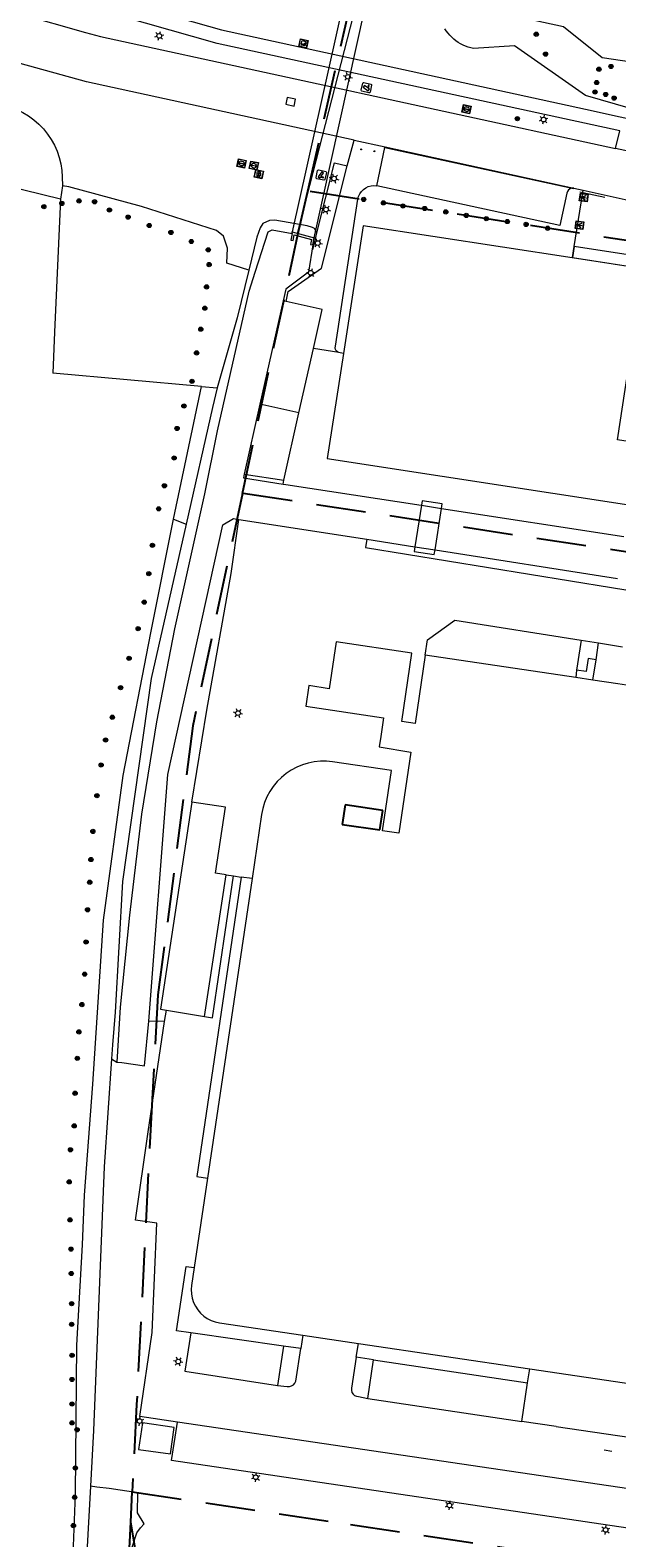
# Model space of a CAD drawing. Header units: metres. Extents: x 89872 to 94585, y 463299 to 469000.
# Tile 80 of 230: x 91176 to 91252, y 464736 to 464929. Entities that reach past the tile are written whole.
import ezdxf
from ezdxf.enums import TextEntityAlignment as Align

# ---------------------------------------------------------------- set-up
doc = ezdxf.new("R2010")
doc.units = ezdxf.units.M
doc.linetypes.add('HIDDEN', pattern=[9.525, 6.35, -3.175])
doc.layers.get('0').update_dxf_attribs({"linetype": 'CONTINUOUS'})
for name, color, linetype, lineweight in [('B-WE-BV-GELEIDECONSTRUCTIE-G', 251, 'CONTINUOUS', 13), ('B-WE-GR-BEPLANTING_CULTUUR-G', 251, 'CONTINUOUS', 13), ('B-WE-GR-BOOM-S', 251, 'CONTINUOUS', 13), ('B-WE-IE-MEUBILAIR_WEGMEUBILAIR_PAAL-G', 251, 'CONTINUOUS', 13), ('B-WE-IE-TERREINAFSCHEIDING-G', 251, 'CONTINUOUS', 13), ('B-WE-IE-TERREINAFSCHEIDING_KUNSTMATIG_HEKWERK-G', 251, 'CONTINUOUS', 13), ('B-WE-KL-ET_LS_OV_LICHTMAST-S', 251, 'CONTINUOUS', 13), ('B-WE-KL-ET_LS_SR_ARMATUUR-G', 251, 'CONTINUOUS', 13), ('B-WE-KL-GAS_PUT-S', 251, 'CONTINUOUS', 13), ('B-WE-KW-KUNSTWERK-GV', 251, 'CONTINUOUS', 13), ('B-WE-KW-KUNSTWERK_DUIKER-G', 251, 'CONTINUOUS', 13), ('B-WE-OB-BESCHOEIING-G', 251, 'CONTINUOUS', 13), ('B-WE-OG-TOPOGRAFIE_BEBOUWING-GV', 251, 'CONTINUOUS', 13), ('B-WE-OG-TOPOGRAFIE_BEBOUWING_LUIFEL-GV', 251, 'CONTINUOUS', 13), ('B-WE-OG-TOPOGRAFIE_HUISNUMMER-T25', 251, 'CONTINUOUS', 13), ('B-WE-OG-TOPOGRAFIE_STRAATNAAM-T18', 251, 'CONTINUOUS', 13), ('B-WE-OG-TOPOGRAFIE_WATER-GV', 251, 'CONTINUOUS', 13), ('B-WE-VH-VERHARDING-GV', 251, 'CONTINUOUS', 13), ('B-WE-VW-MARKERING-G', 251, 'CONTINUOUS', 13), ('Percelen', 10, 'HIDDEN', 25), ('Q_CAMERA_0', 251, 'CONTINUOUS', 13), ('Q_VERKEERSREGELINSTALLATIEKAST', 251, 'CONTINUOUS', 13)]:
    doc.layers.add(name, color=color, linetype=linetype, lineweight=lineweight)
doc.styles.get("Standard").update_dxf_attribs({"font": 'isocp.shx'})

# ---------------------------------------------------------------- blocks, each defined once
blk = doc.blocks.new('Q_BOOM')
for radius in [0.27, 0.18, 0.09]:
    blk.add_circle((0, 0), radius)
blk = doc.blocks.new('Q_LICHTPUNT')
for points in [[(-0.5, 0.5), (0.5, 0.5), (0.5, -0.5), (-0.5, -0.5)], [(-0.46, 0.46), (0.46, 0.46), (0.46, -0.46), (-0.46, -0.46)], [(-0.12, 0.08), (-0.08, 0.05), (-0.26, -0.23), (-0.3, -0.2)], [(-0.03, 0.03), (0.02, 0.03), (0.02, -0.3), (-0.03, -0.3)], [(0.08, 0.05), (0.12, 0.08), (0.29, -0.21), (0.25, -0.24)]]:
    blk.add_lwpolyline(points, close=True)
blk.add_circle((0, 0.21), 0.103)
blk = doc.blocks.new('Camera')
for points in [[(0.406396, 62.309263), (0.406396, 77.666466)], [(2.32688, 79.587679), (17.684498, 79.587679)], [(4.920523, 75.76609), (3.047973, 71.751755), (5.555127, 70.582774), (5.555127, 64.208597), (7.11819, 64.208597), (7.11819, 69.853463), (15.095023, 66.135019), (16.967573, 70.150396), (4.920523, 75.76609)], [(19.606024, 77.666466), (19.606024, 62.309263), (19.606024, 62.309263)], [(17.684498, 60.38805), (2.32688, 60.38805)]]:
    blk.add_lwpolyline(points)
for points in [[(0.406396, 77.666466), (0.406396, 78.727092), (1.266081, 79.587679), (2.32688, 79.587679)], [(17.684498, 79.587679), (18.747382, 79.587679), (19.606024, 78.727092), (19.606024, 77.666466)], [(2.32688, 60.38805), (1.266081, 60.38805), (0.406396, 61.247594), (0.406396, 62.309263)], [(19.606024, 62.309263), (19.606024, 61.247594), (18.747382, 60.38805), (17.684498, 60.38805)]]:
    blk.add_open_spline(points, degree=3)
blk = doc.blocks.new('Q_CAMERA')
blk.add_blockref('Camera', (-0.4, -60.4))
blk = doc.blocks.new('Q_GASPUT')
blk.add_lwpolyline([(-0.5, 0.5), (0.5, 0.5), (0.5, -0.5), (-0.5, -0.5)], close=True)
for points in [[(-0.44, 0.46), (0.44, 0.46, -0.414214), (0.46, 0.44), (0.46, -0.44, -0.414214), (0.44, -0.46), (-0.44, -0.46, -0.414214), (-0.46, -0.44), (-0.46, 0.44), (-0.46, 0.44), (-0.46, 0.45), (-0.46, 0.45), (-0.46, 0.45), (-0.46, 0.45), (-0.46, 0.45), (-0.46, 0.45), (-0.46, 0.46), (-0.46, 0.46), (-0.46, 0.46), (-0.45, 0.46), (-0.45, 0.46), (-0.45, 0.46), (-0.45, 0.46), (-0.45, 0.46), (-0.45, 0.46), (-0.44, 0.46), (-0.44, 0.46)], [(-0.34, 0.1, 0.380426), (-0.28, -0.18)], [(-0.01, 0.27, 0.240218), (-0.34, 0.1)], [(-0.19, 0.04, 0.853344), (-0.19, -0.03)], [(0.33, 0.11, 0.240191), (-0.01, 0.27)], [(0.18, -0.03, 0.849746), (0.18, 0.04)], [(0.27, -0.18, 0.380426), (0.33, 0.11)], [(-0.28, -0.18, 0.148452), (0.01, -0.26)], [(0.01, -0.26, 0.131742), (0.27, -0.18)]]:
    blk.add_lwpolyline(points, format="xyb")
for points in [[(-0.19, 0.04), (0.18, 0.04)], [(0.18, -0.03), (-0.19, -0.03)]]:
    blk.add_lwpolyline(points)
blk = doc.blocks.new('Q_PAAL_STEEN')
for points in [[(-0.5, 0.5), (0.5, 0.5), (0.5, -0.5), (-0.5, -0.5)], [(-0.1, 0.3), (0.1, 0.3), (0.1, -0.3), (-0.1, -0.3)]]:
    blk.add_lwpolyline(points, close=True)
blk.add_lwpolyline([(-0.4, 0.5), (0.4, 0.5, -0.414214), (0.5, 0.4), (0.5, -0.4, -0.414214), (0.4, -0.5), (-0.4, -0.5, -0.414214), (-0.5, -0.4), (-0.5, 0.4), (-0.5, 0.4), (-0.5, 0.4), (-0.5, 0.4), (-0.5, 0.4), (-0.5, 0.5), (-0.5, 0.5), (-0.5, 0.5), (-0.5, 0.5), (-0.5, 0.5), (-0.5, 0.5), (-0.5, 0.5), (-0.5, 0.5), (-0.5, 0.5), (-0.4, 0.5), (-0.4, 0.5), (-0.4, 0.5), (-0.4, 0.5), (-0.4, 0.5)], format="xyb")
blk = doc.blocks.new('Q_PAALTJE')
at = {"xscale": 0.1, "yscale": 0.1, "zscale": 0.01}
blk.add_blockref('Q_PAAL_STEEN', (0, 0), dxfattribs=at)
blk = doc.blocks.new('Q_LICHTMAST')
for points in [[(-0.26, 0.15), (-0.52, 0.3)], [(0, 0.3), (0, 0.6)], [(0.26, 0.15), (0.52, 0.3)], [(-0.26, -0.15), (-0.52, -0.3)], [(0, -0.3), (0, -0.6)], [(0.26, -0.15), (0.52, -0.3)]]:
    blk.add_lwpolyline(points)
blk.add_circle((0, 0), 0.3)
blk = doc.blocks.new('Q_VERKEERSREGELINSTALLATIEKAST')
for points in [[(-0.5, 0.5), (0.5, 0.5), (0.5, -0.5), (-0.5, -0.5)], [(-0.26, 0.26), (0.25, 0.26), (0.25, 0.19), (-0.26, 0.19)], [(-0.26, 0.11), (0.25, 0.11), (0.25, -0.33), (-0.26, -0.33)]]:
    blk.add_lwpolyline(points, close=True)
blk.add_lwpolyline([(-0.44, 0.46), (0.44, 0.46, -0.414214), (0.46, 0.44), (0.46, -0.44, -0.414214), (0.44, -0.46), (-0.44, -0.46, -0.414214), (-0.46, -0.44), (-0.46, 0.44), (-0.46, 0.44), (-0.46, 0.45), (-0.46, 0.45), (-0.46, 0.45), (-0.46, 0.45), (-0.46, 0.45), (-0.46, 0.45), (-0.46, 0.46), (-0.46, 0.46), (-0.46, 0.46), (-0.45, 0.46), (-0.45, 0.46), (-0.45, 0.46), (-0.45, 0.46), (-0.45, 0.46), (-0.45, 0.46), (-0.44, 0.46), (-0.44, 0.46)], format="xyb")
blk.add_circle((-0.18, -0.03), 0.0354)

msp = doc.modelspace()

# ---------------------------------------------------------------- linework, layer by layer
at = {"layer": 'B-WE-BV-GELEIDECONSTRUCTIE-G'}
for p, q in [((91216.01, 464887.63), (91212.74, 464888.15)), ((91203.89, 464872.07), (91203.79, 464871.58)), ((91203.79, 464871.58), (91208.86, 464870.78)), ((91229.17, 464867.67), (91252.53, 464864.06)), ((91203.17, 464866.26), (91219.57, 464863.71)), ((91219.57, 464863.71), (91225.76, 464862.74)), ((91228.33, 464862.34), (91251.73, 464858.7))]:
    msp.add_line(p, q, dxfattribs=at)
for points in [[(91212.67, 464901.44), (91212.12, 464897.92), (91209.2, 464895.78), (91208.87, 464894.28)], [(91216.59, 464887.53), (91216.16, 464887.61), (91216.01, 464887.63)], [(91208.86, 464870.78), (91209.2, 464870.72), (91226.57, 464868.07), (91226.58, 464868.07)], [(91226.58, 464868.07), (91229.17, 464867.67), (91229.17, 464867.67)], [(91191.64, 464801.94), (91194.1, 464833.56), (91201.15, 464865.56), (91202.49, 464866.37), (91203.17, 464866.26)], [(91225.76, 464862.74), (91225.76, 464862.74), (91228.33, 464862.34), (91228.33, 464862.34)], [(91243.84, 464750), (91291.59, 464743.01), (91298.87, 464741.94)]]:
    msp.add_lwpolyline(points, dxfattribs=at)
at = {"layer": 'B-WE-GR-BEPLANTING_CULTUUR-G'}
for p, q in [((91198.41, 464883.3), (91200.41, 464883.12)), ((91191.09, 464796.24), (91191.64, 464801.94))]:
    msp.add_line(p, q, dxfattribs=at)
for points in [[(91262.76, 464923.48), (91249.75, 464925.4), (91244.77, 464929.37), (91228.81, 464932.89)], [(91261.07, 464916.69), (91247.61, 464920.57), (91238.52, 464926.93), (91233.27, 464926.59), (91232.92, 464926.67), (91232.58, 464926.77), (91232.25, 464926.89), (91231.92, 464927.03), (91231.61, 464927.2), (91231.3, 464927.38), (91231.01, 464927.58), (91230.73, 464927.8), (91230.47, 464928.04), (91230.22, 464928.29), (91229.99, 464928.56), (91229.77, 464928.85), (91229.58, 464929.14)], [(91204.47, 464898.18), (91201.66, 464899.09), (91201.75, 464901.03), (91201.24, 464902.55), (91200.32, 464903.26), (91190.71, 464906.35), (91181.4, 464908.87), (91180.57, 464909)], [(91180.32, 464907.29), (91179.56, 464890.27), (91179.35, 464885)], [(91198.68, 464714.83), (91194.33, 464712.04), (91193.13, 464711.43), (91191.86, 464711.17), (91190.59, 464711.08), (91189.43, 464711.23), (91188.56, 464711.56), (91187.96, 464712.01), (91187.72, 464712.44), (91187.57, 464713.16), (91187.92, 464719.22), (91188.44, 464725.71), (91188.91, 464730.11), (91189.31, 464732.64), (91189.51, 464734.53), (91190.12, 464736.37), (91190.59, 464737.03), (91191.04, 464737.53), (91190.22, 464738.97), (91190.24, 464741.52), (91186.59, 464742.08), (91185.01, 464742.26), (91184.19, 464742.36)]]:
    msp.add_lwpolyline(points, dxfattribs=at)
at = {"layer": 'B-WE-IE-TERREINAFSCHEIDING-G'}
for p, q in [((91180.32, 464907.29), (91173.19, 464909.03)), ((91180.57, 464909), (91180.32, 464907.29)), ((91210, 464902.89), (91210.04, 464903.09)), ((91210.04, 464903.09), (91212.84, 464902.35)), ((91212.67, 464901.44), (91212.84, 464902.35)), ((91247.06, 464850.77), (91249.29, 464850.42)), ((91248.97, 464848.26), (91249.29, 464850.42)), ((91249.29, 464850.42), (91252.34, 464849.94)), ((91248.57, 464845.65), (91248.97, 464848.26)), ((91246.47, 464846.94), (91246.36, 464845.98)), ((91197.15, 464830), (91199.07, 464841.81)), ((91201.56, 464820.72), (91202.51, 464820.57)), ((91204.88, 464820.22), (91203.5, 464820.43)), ((91193.66, 464801.91), (91191.64, 464801.94)), ((91208.9, 464760.31), (91208.16, 464755.28))]:
    msp.add_line(p, q, dxfattribs=at)
for points in [[(91172.34, 464919.5), (91173.16, 464919.33), (91173.97, 464919.09), (91174.76, 464918.78), (91175.52, 464918.41), (91176.24, 464917.97), (91176.92, 464917.47), (91177.55, 464916.91), (91178.14, 464916.3), (91178.67, 464915.64), (91179.14, 464914.94), (91179.55, 464914.2), (91179.9, 464913.43), (91180.16, 464912.64), (91180.37, 464911.82), (91180.5, 464910.98), (91180.56, 464910.14), (91180.57, 464909)], [(91213.2, 464902.99), (91215.46, 464911.95), (91217.07, 464911.55)], [(91199.07, 464841.81), (91202.21, 464859.32), (91203.17, 464866.26)], [(91219.57, 464863.71), (91219.41, 464862.66), (91277.21, 464853.25), (91311.03, 464848), (91357.84, 464840.63)], [(91227.06, 464848.85), (91227.37, 464850.84), (91230.88, 464853.33), (91247.06, 464850.77)], [(91247.06, 464850.77), (91246.59, 464847.73), (91246.47, 464846.94)], [(91248.97, 464848.26), (91247.94, 464848.41), (91247.68, 464846.78), (91246.47, 464846.94)]]:
    msp.add_lwpolyline(points, dxfattribs=at)
at = {"layer": 'B-WE-IE-TERREINAFSCHEIDING_KUNSTMATIG_HEKWERK-G'}
for p, q in [((91246.89, 464908.24), (91247.27, 464908.16)), ((91247.27, 464908.16), (91250.08, 464907.53)), ((91212.66, 464900.82), (91213.06, 464902.4))]:
    msp.add_line(p, q, dxfattribs=at)
at = {"layer": 'B-WE-KW-KUNSTWERK-GV'}
for p, q in [((91226.58, 464868.07), (91225.76, 464862.74)), ((91228.33, 464862.34), (91229.17, 464867.67)), ((91229.17, 464867.67), (91229.26, 464868.24))]:
    msp.add_line(p, q, dxfattribs=at)
for points in [[(91229.26, 464868.24), (91226.67, 464868.63), (91226.58, 464868.07)], [(91225.76, 464862.74), (91225.66, 464862.14), (91228.23, 464861.75), (91228.33, 464862.34)]]:
    msp.add_lwpolyline(points, dxfattribs=at)
at = {"layer": 'B-WE-KW-KUNSTWERK_DUIKER-G'}
msp.add_line((91210.69, 464902.91), (91218.31, 464932.5), dxfattribs=at)
msp.add_lwpolyline([(91212.84, 464902.35), (91219.33, 464931.68), (91216.54, 464932.36), (91210.04, 464903.09), (91212.84, 464902.35)], dxfattribs=at)
at = {"layer": 'B-WE-OB-BESCHOEIING-G'}
for p, q in [((91208.87, 464894.28), (91205.89, 464881.04)), ((91205.89, 464881.04), (91203.89, 464872.07))]:
    msp.add_line(p, q, dxfattribs=at)
at = {"layer": 'B-WE-OG-TOPOGRAFIE_BEBOUWING-GV'}
for p, q in [((91262.77, 464897.18), (91245.92, 464899.76)), ((91209.24, 464894.19), (91208.87, 464894.28)), ((91210.88, 464879.91), (91212.74, 464888.15)), ((91210.88, 464879.91), (91205.89, 464881.04)), ((91208.94, 464871.27), (91210.88, 464879.91)), ((91203.89, 464872.07), (91208.94, 464871.27)), ((91246.36, 464845.98), (91227.06, 464848.85)), ((91248.57, 464845.65), (91246.36, 464845.98)), ((91198.77, 464802.55), (91201.56, 464820.72)), ((91204.88, 464820.22), (91199.17, 464781.83)), ((91193.9, 464803.38), (91198.77, 464802.55)), ((91199.17, 464781.83), (91197.47, 464770.38)), ((91211.4, 464761.7), (91218.5, 464760.65)), ((91218.5, 464760.65), (91240.46, 464757.4))]:
    msp.add_line(p, q, dxfattribs=at)
for points in [[(91245.92, 464899.76), (91219.1, 464903.87), (91216.59, 464887.53)], [(91212.74, 464888.15), (91213.86, 464893.15), (91209.24, 464894.19)], [(91216.59, 464887.53), (91214.52, 464874.05), (91258.16, 464867.35), (91259.38, 464875.26), (91251.69, 464876.44), (91252.99, 464884.86), (91260.67, 464883.66), (91261.82, 464891.07)], [(91227.06, 464848.85), (91225.77, 464840.09), (91224.06, 464840.34), (91225.36, 464849.11), (91215.67, 464850.55), (91214.77, 464844.56), (91212.15, 464844.95), (91211.76, 464842.32), (91221.73, 464840.81), (91221.37, 464838.42), (91221.18, 464837.12), (91225.22, 464836.44), (91223.67, 464826.05), (91221.59, 464826.35), (91222.74, 464834.06), (91215.2, 464835.18), (91214.41, 464835.26), (91213.63, 464835.26), (91212.85, 464835.18), (91212.08, 464835.03), (91211.33, 464834.8), (91210.6, 464834.5), (91209.91, 464834.14), (91209.26, 464833.7), (91208.65, 464833.2), (91208.09, 464832.65), (91207.6, 464832.04), (91207.16, 464831.39), (91206.79, 464830.69), (91206.49, 464829.97), (91206.26, 464829.22), (91206.11, 464828.45), (91204.88, 464820.22)], [(91270.27, 464842.41), (91253.42, 464844.92), (91251.76, 464845.17), (91248.57, 464845.65)], [(91197.15, 464830), (91193.15, 464803.51), (91193.9, 464803.38)], [(91201.56, 464820.72), (91200.21, 464820.92), (91201.46, 464829.36), (91197.15, 464830)], [(91240.46, 464757.4), (91282.62, 464751.15), (91285.76, 464772.34), (91320.64, 464767.18), (91328.65, 464765.98), (91328.09, 464762.19), (91304.73, 464765.51), (91302.26, 464748.32), (91338.92, 464742.89), (91341.4, 464760.13), (91341.98, 464763.99), (91346.03, 464763.42), (91346.11, 464763.95)], [(91197.47, 464770.38), (91197.13, 464768.1), (91197.09, 464767.55), (91197.11, 464767), (91197.21, 464766.45), (91197.38, 464765.92), (91197.62, 464765.42), (91197.92, 464764.96), (91198.28, 464764.53), (91198.69, 464764.16), (91199.14, 464763.85), (91199.64, 464763.59), (91200.16, 464763.41), (91200.7, 464763.29), (91211.4, 464761.7)]]:
    msp.add_lwpolyline(points, dxfattribs=at)
at = {"layer": 'B-WE-OG-TOPOGRAFIE_BEBOUWING_LUIFEL-GV'}
for p, q in [((91262.99, 464898.6), (91246.15, 464901.22)), ((91245.93, 464899.81), (91245.93, 464899.81)), ((91245.93, 464899.81), (91262.77, 464897.2))]:
    msp.add_line(p, q, dxfattribs=at)
for points in [[(91246.15, 464901.22), (91246.15, 464901.22), (91245.93, 464899.81)], [(91190.34, 464747.08), (91194.44, 464746.5), (91194.92, 464749.89), (91190.83, 464750.47), (91190.34, 464747.08)]]:
    msp.add_lwpolyline(points, dxfattribs=at)
at = {"layer": 'B-WE-OG-TOPOGRAFIE_STRAATNAAM-T18'}
msp.add_line((91250, 464747.01), (91250.99, 464746.86), dxfattribs=at)
at = {"layer": 'B-WE-OG-TOPOGRAFIE_WATER-GV'}
for p, q in [((91212.84, 464902.35), (91213.06, 464902.4)), ((91213.06, 464902.4), (91213.2, 464902.99))]:
    msp.add_line(p, q, dxfattribs=at)
for points in [[(91198.82, 464869.54), (91200.45, 464877.62), (91204.49, 464895.51), (91205.27, 464897.92), (91206.95, 464903.11), (91207.46, 464903.36), (91210, 464902.89)], [(91213.2, 464902.99), (91212.9, 464903.52), (91212.64, 464903.68), (91211.94, 464903.88), (91207.81, 464904.59), (91207.12, 464904.56), (91206.27, 464904.16), (91205.94, 464903.61), (91205.51, 464902.42), (91204.47, 464898.18)], [(91210, 464902.89), (91209.85, 464902.03), (91210.15, 464901.98), (91210.28, 464902.72), (91212.5, 464902.13), (91212.38, 464901.49), (91212.67, 464901.44)], [(91204.47, 464898.18), (91202.97, 464892.07), (91200.41, 464883.12)], [(91200.41, 464883.12), (91199.81, 464880.58), (91196.44, 464865.64)], [(91187.58, 464796.72), (91188.03, 464803.74), (91189.22, 464815.56), (91190.77, 464828.47), (91192.66, 464840.31), (91194.98, 464852.22), (91198.82, 464869.54)], [(91196.44, 464865.64), (91191.94, 464845.86), (91188.28, 464819.86), (91187.34, 464803.12), (91187, 464798.92), (91186.88, 464797.11)], [(91186.88, 464797.11), (91187.57, 464796.72), (91187.58, 464796.72)], [(91187.58, 464796.72), (91188.21, 464796.67), (91191.09, 464796.24)]]:
    msp.add_lwpolyline(points, dxfattribs=at)
at = {"layer": 'B-WE-VH-VERHARDING-GV'}
for p, q in [((91210.45, 464920.09), (91209.4, 464920.33)), ((91217.07, 464911.55), (91217.96, 464914.85)), ((91217.96, 464914.85), (91221.93, 464913.98)), ((91220.86, 464909), (91221.91, 464913.9)), ((91221.91, 464913.9), (91221.93, 464913.98)), ((91221.93, 464913.98), (91246.1, 464908.72)), ((91253.24, 464913.39), (91251.47, 464913.78)), ((91246.1, 464908.72), (91245.91, 464908.7)), ((91246.1, 464908.72), (91247.31, 464908.44)), ((91246.15, 464901.22), (91247.27, 464908.16)), ((91247.27, 464908.16), (91247.31, 464908.44)), ((91247.31, 464908.44), (91255, 464906.76)), ((91245.93, 464899.81), (91246.15, 464901.22)), ((91245.92, 464899.76), (91245.93, 464899.81)), ((91198.41, 464883.3), (91179.35, 464885)), ((91194.8, 464866.28), (91198.41, 464883.3)), ((91208.86, 464870.78), (91208.94, 464871.27)), ((91194.8, 464866.28), (91196.44, 464865.64)), ((91202.51, 464820.57), (91203.5, 464820.43)), ((91193.66, 464801.91), (91193.9, 464803.38)), ((91197.03, 464762.03), (91196.28, 464757.09)), ((91208.9, 464760.31), (91197.03, 464762.03)), ((91211.14, 464759.99), (91208.9, 464760.31)), ((91211.4, 464761.7), (91211.14, 464759.99)), ((91218.23, 464758.9), (91218.5, 464760.65)), ((91220.46, 464758.56), (91218.23, 464758.9)), ((91219.7, 464753.62), (91220.46, 464758.56)), ((91220.46, 464758.56), (91240.19, 464755.59)), ((91196.28, 464757.09), (91208.16, 464755.28)), ((91240.19, 464755.59), (91240.46, 464757.4)), ((91239.45, 464750.66), (91240.19, 464755.59)), ((91219.7, 464753.62), (91239.45, 464750.66)), ((91243.84, 464750), (91239.45, 464750.66))]:
    msp.add_line(p, q, dxfattribs=at)
for points in [[(91176.46, 464935.97), (91200.96, 464928.98), (91247.61, 464918.81), (91260.93, 464915.9), (91261.07, 464916.69)], [(91251.47, 464913.78), (91252.01, 464916.03), (91200.4, 464927.25), (91176.01, 464934.22)], [(91175.11, 464931.05), (91183.52, 464928.66), (91185.45, 464928.16), (91251.47, 464913.78)], [(91217.96, 464914.85), (91183.66, 464922.31), (91173.91, 464925.04)], [(91209.4, 464920.33), (91209.21, 464919.47), (91210.27, 464919.23), (91210.45, 464920.09)], [(91209.24, 464894.19), (91209.49, 464895.46), (91213.76, 464898.47), (91217.07, 464911.55)], [(91216.01, 464887.63), (91215.83, 464887.71), (91215.68, 464887.86), (91215.58, 464888.04), (91215.54, 464888.24), (91215.57, 464888.44), (91218.44, 464907.29), (91218.53, 464907.64), (91218.68, 464907.98), (91218.89, 464908.28), (91219.15, 464908.54), (91219.45, 464908.75), (91219.78, 464908.91), (91220.13, 464909.01), (91220.5, 464909.04), (91220.86, 464909)], [(91245.91, 464908.7), (91245.86, 464908.7), (91245.63, 464908.61), (91245.44, 464908.47), (91245.3, 464908.28), (91245.21, 464908.05), (91244.31, 464903.92), (91220.86, 464909)], [(91176.37, 464670.29), (91177.62, 464682.04), (91179.33, 464697.51), (91180.34, 464710.95), (91181.59, 464723.56), (91182.27, 464741.33), (91182.41, 464760.43), (91183.17, 464773.31), (91183.42, 464779.66), (91184.48, 464793.87), (91185.84, 464814.91), (91188.38, 464833.43), (91191.93, 464851.73), (91194.8, 464866.28)], [(91203.5, 464820.43), (91197.79, 464782.04), (91199.17, 464781.83)], [(91198.77, 464802.55), (91199.8, 464802.39), (91202.51, 464820.57)], [(91195.31, 464750.56), (91190.52, 464751.31), (91192.1, 464762.08), (91192.66, 464776.08), (91189.93, 464776.47), (91191.57, 464787.76), (91192.47, 464793.85), (91193.66, 464801.91)], [(91186.88, 464797.11), (91185.95, 464783.27), (91184.58, 464749.5), (91184.19, 464742.36)], [(91197.03, 464762.03), (91195.21, 464762.29), (91196.43, 464770.53), (91197.47, 464770.38)], [(91208.16, 464755.28), (91209.39, 464755.13), (91209.67, 464755.14), (91209.93, 464755.23), (91210.17, 464755.37), (91210.36, 464755.57), (91210.5, 464755.81), (91211.14, 464759.99)], [(91218.23, 464758.9), (91217.62, 464754.91), (91217.61, 464754.65), (91217.68, 464754.39), (91217.82, 464754.16), (91218.02, 464753.99), (91218.26, 464753.88), (91218.52, 464753.84), (91219.7, 464753.62)], [(91261.11, 464735.77), (91194.56, 464745.66), (91195.22, 464750), (91195.31, 464750.56)], [(91261.78, 464740.66), (91258.07, 464741.28), (91195.31, 464750.56)], [(91184.19, 464742.36), (91182.86, 464718.34), (91182.44, 464712.53), (91181.89, 464705.45), (91181.07, 464692.33), (91180.62, 464677.39), (91180.49, 464674.46), (91179.58, 464661.96), (91178.92, 464653.83), (91178, 464637.44), (91177.36, 464621.92)]]:
    msp.add_lwpolyline(points, dxfattribs=at)
at = {"layer": 'B-WE-VW-MARKERING-G'}
for p, q in [((91221.91, 464913.9), (91245.91, 464908.7)), ((91221.91, 464913.9), (91221.91, 464913.9)), ((91245.91, 464908.7), (91246.08, 464908.66))]:
    msp.add_line(p, q, dxfattribs=at)
at = {"layer": 'Percelen'}
for p, q in [((91257.08, 464861.42), (91203.66, 464869.59)), ((91189.33, 464737.74), (91189.53, 464741.64))]:
    msp.add_line(p, q, dxfattribs=at)
for points in [[(91212.02, 464908.32), (91229.23, 464984.1), (91252.7, 465086.3)], [(91203.66, 464869.59), (91210.76, 464902.77), (91212.02, 464908.32)], [(91257.08, 464861.42), (91262.03, 464883.75), (91265.66, 464900.01), (91212.02, 464908.32)], [(91203.66, 464869.59), (91197.29, 464839.82), (91192.82, 464805.34), (91192.06, 464791.96), (91190.09, 464752.85), (91189.53, 464741.64)], [(91221.62, 464828.96), (91216.82, 464829.67), (91216.44, 464827.17), (91221.25, 464826.46), (91221.62, 464828.96)], [(91189.53, 464741.64), (91217.48, 464737.45), (91253.75, 464732.02)], [(91183.27, 464622.34), (91183.79, 464631.53), (91187.19, 464694.67), (91189.33, 464737.74)], [(91205.44, 464716.31), (91192.34, 464718.23), (91192.21, 464719.59), (91192.02, 464721.4), (91191.81, 464723.2), (91191.8, 464723.27), (91189.33, 464737.74)]]:
    msp.add_lwpolyline(points, dxfattribs=at)

# ---------------------------------------------------------------- block references
at = {"layer": 'B-WE-GR-BOOM-S'}
for p, rotation in [((91241.3, 464928.43), 167.5442221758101), ((91242.49, 464925.88), 145.0282814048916), ((91250.88, 464924.3), 171.6314515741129), ((91249.04, 464922.24), 163.9158342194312), ((91249.33, 464923.94), 141.4455767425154), ((91248.82, 464921.02), 163.9158342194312), ((91250.2, 464920.71), 163.9158342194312), ((91251.28, 464920.24), 163.9158342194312), ((91238.88, 464917.61), 167.7187242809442), ((91180.51, 464906.74), 87.43437533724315), ((91182.7, 464907.07), 164.854293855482), ((91184.7, 464906.96), 164.854293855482), ((91219.19, 464907.26), 75.81238098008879), ((91221.72, 464906.82), 167.7514600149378), ((91178.2, 464906.34), 166.3272579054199), ((91186.6, 464905.91), 164.854293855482), ((91189, 464904.99), 164.854293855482), ((91224.23, 464906.42), 167.7514600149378), ((91227, 464906.1), 167.7514600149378), ((91229.71, 464905.66), 167.7514600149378), ((91232.32, 464905.21), 167.7514600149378), ((91234.9, 464904.79), 167.7514600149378), ((91191.7, 464903.92), 162.1753214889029), ((91194.48, 464903.03), 162.1753214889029), ((91237.6, 464904.43), 167.7514600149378), ((91240, 464904.06), 167.7514600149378), ((91242.76, 464903.57), 167.7514600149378), ((91197.1, 464901.87), 162.1753214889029), ((91199.27, 464900.8), 108.5479581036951), ((91199.38, 464898.91), 87.34385279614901), ((91199.05, 464896.05), 87.34385279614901), ((91198.83, 464893.32), 76.19787699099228), ((91198.31, 464890.63), 74.07996144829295), ((91197.77, 464887.59), 74.07996144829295), ((91197.19, 464883.95), 174.8893157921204), ((91196.15, 464880.79), 78.01244392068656), ((91195.27, 464877.91), 78.01244392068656), ((91194.9, 464874.13), 78.01244392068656), ((91193.65, 464870.56), 78.0124439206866), ((91192.92, 464867.61), 158.5431507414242), ((91192.11, 464862.93), 78.86285465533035), ((91191.65, 464859.3), 78.86285465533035), ((91191.06, 464855.65), 78.86285465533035), ((91190.28, 464852.25), 78.86285465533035), ((91189.12, 464848.45), 79.01061686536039), ((91188.03, 464844.7), 79.01061686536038), ((91186.97, 464840.9), 79.01061686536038), ((91186.11, 464837.99), 79.01061686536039), ((91185.54, 464834.79), 79.01061686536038), ((91185, 464830.86), 82.18941089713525), ((91184.48, 464826.27), 82.18941089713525), ((91184.23, 464822.67), 82.18941089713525), ((91184.08, 464819.76), 82.18941089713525), ((91183.8, 464816.23), 82.18941089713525), ((91183.61, 464812.1), 86.30126501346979), ((91183.43, 464807.98), 86.30126501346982), ((91183.07, 464804.08), 86.30126501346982), ((91182.69, 464800.58), 86.30126501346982), ((91182.49, 464797.2), 86.30126501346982), ((91182.2, 464792.72), 85.75454679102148), ((91182.09, 464788.54), 85.75454679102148), ((91181.61, 464785.47), 85.75454679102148), ((91181.45, 464781.36), 85.75454679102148), ((91181.55, 464776.49), 87.72704970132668), ((91181.68, 464772.74), 86.61946123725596), ((91181.71, 464769.62), 86.61946123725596), ((91181.76, 464765.75), 86.61946123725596), ((91181.76, 464763.1), 86.61946123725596), ((91181.82, 464759.13), 89.5890588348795), ((91181.8, 464756.04), 89.58905883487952), ((91181.8, 464752.89), 89.5890588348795), ((91181.8, 464750.48), 89.5890588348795), ((91182.46, 464749.6), 89.5890588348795), ((91182.23, 464744.69), 89.5890588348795), ((91182.15, 464740.95), 87.80421587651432), ((91181.99, 464737.32), 87.80421587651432)]:
    msp.add_blockref('Q_BOOM', p, dxfattribs=dict(at, rotation=rotation))
at = {"layer": 'B-WE-IE-MEUBILAIR_WEGMEUBILAIR_PAAL-G', "rotation": 167.7070327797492}
for p in [(91218.86, 464913.67), (91220.55, 464913.44)]:
    msp.add_blockref('Q_PAALTJE', p, dxfattribs=at)
at = {"layer": 'B-WE-KL-ET_LS_OV_LICHTMAST-S'}
for p, rotation in [((91192.98, 464928.22), 164.0716694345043), ((91217.17, 464922.97), 77.52601087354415), ((91242.23, 464917.49), 167.7295102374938), ((91215.4, 464909.93), 75.85254358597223), ((91214.36, 464905.95), 75.85254358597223), ((91213.3, 464901.66), 79.64551338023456), ((91212.4, 464897.86), 36.15080779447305), ((91203.08, 464841.43), 79.81847293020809), ((91195.42, 464758.34), 81.3654521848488), ((91190.47, 464750.71), 171.9228059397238), ((91205.35, 464743.51), 171.5501290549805), ((91230.18, 464739.91), 171.5501290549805), ((91250.19, 464736.76), 171.5501290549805)]:
    msp.add_blockref('Q_LICHTMAST', p, dxfattribs=dict(at, rotation=rotation))
at = {"layer": 'B-WE-KL-ET_LS_SR_ARMATUUR-G', "rotation": 80.89246911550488}
for p in [(91247.39, 464907.51), (91246.84, 464903.96)]:
    msp.add_blockref('Q_LICHTPUNT', p, dxfattribs=at)
at = {"layer": 'B-WE-KL-GAS_PUT-S'}
for p, rotation in [((91232.37, 464918.83), 167.7187242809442), ((91203.54, 464911.88), 167.7260745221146), ((91205.11, 464911.59), 167.7260745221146), ((91205.74, 464910.51), 77.47285080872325)]:
    msp.add_blockref('Q_GASPUT', p, dxfattribs=dict(at, rotation=rotation))
at = {"layer": 'Q_CAMERA_0', "xscale": 0.06, "yscale": 0.06}
for p, rotation in [((91220.22, 464922.02), 167.7295102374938), ((91214.18, 464909.69), 77.52601087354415)]:
    msp.add_blockref('Q_CAMERA', p, dxfattribs=dict(at, rotation=rotation))
at = {"layer": 'Q_VERKEERSREGELINSTALLATIEKAST', "rotation": 167.6945421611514}
msp.add_blockref('Q_VERKEERSREGELINSTALLATIEKAST', (91211.46, 464927.25), dxfattribs=at)

# ---------------------------------------------------------------- texts
at = {"layer": 'B-WE-OG-TOPOGRAFIE_HUISNUMMER-T25'}
msp.add_text('12', height=0.0025, rotation=-8.8, dxfattribs=at).set_placement((91240.56, 464898.11), align=Align.MIDDLE)
at = {"layer": 'B-WE-OG-TOPOGRAFIE_STRAATNAAM-T18'}
msp.add_text('Einsteinweg', height=0.005, rotation=351.7241, dxfattribs=at).set_placement((91250, 464747.01), align=Align.MIDDLE)

doc.saveas('drawing.dxf')
